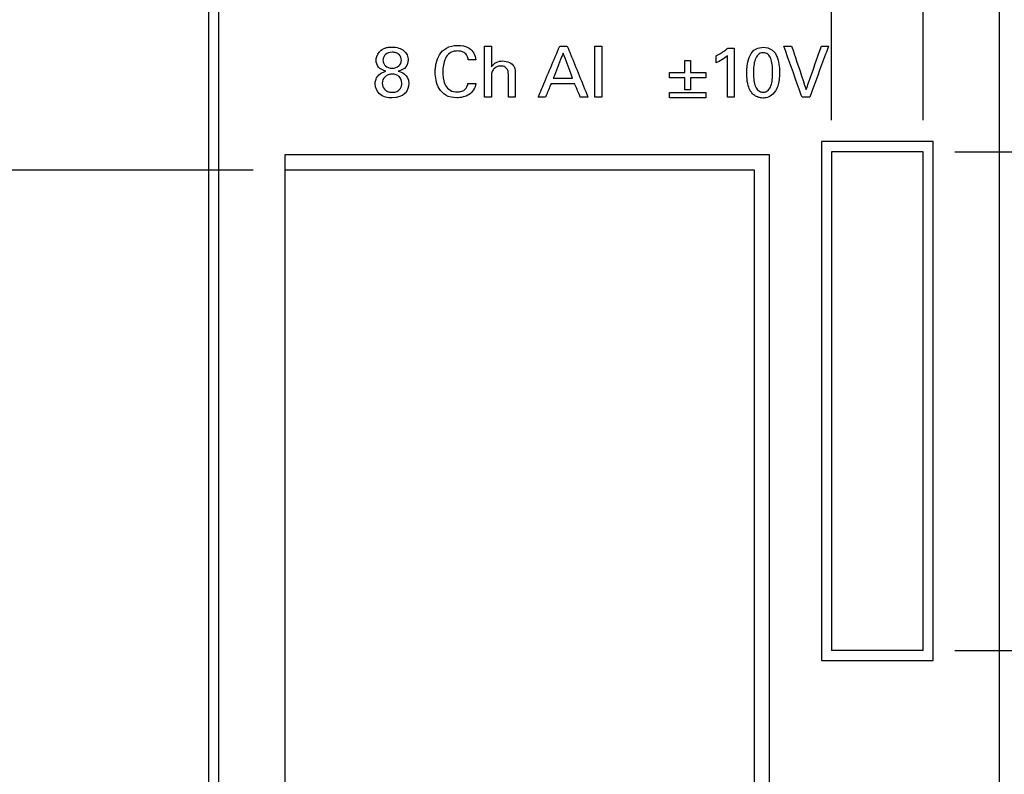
# Model space of a CAD drawing. Header units: inches. Extents: x 0 to 34, y 0 to 22.
# Tile 15 of 43: x 11.4 to 13.4, y 14.5 to 16. Entities that reach past the tile are written whole.
import ezdxf

# ---------------------------------------------------------------- set-up
doc = ezdxf.new("R2010")
doc.units = ezdxf.units.IN
doc.header["$LTSCALE"] = 1.87
doc.header["$MEASUREMENT"] = 0
doc.layers.get('0').update_dxf_attribs({"linetype": 'CONTINUOUS'})
doc.layers.add('DATUMCURVES', color=7, linetype='CONTINUOUS')
doc.layers.add('DIMENSIONS', color=7, linetype='CONTINUOUS')
doc.styles.get("Standard").update_dxf_attribs({"font": 'txt', "width": 0.8})
doc.dimstyles.new('DIMSTYLE_2', dxfattribs={"dimtxt": 0.125, "dimasz": 0.18, "dimexe": 0.18, "dimexo": 0.0625, "dimgap": 0.09, "dimtad": 0, "dimtih": 1, "dimtoh": 1, "dimdec": 3, "dimlfac": 0.5, "dimzin": 4, "dimdsep": 46, "dimtxsty": 'STANDARD', "dimblk": '_FILLED', "dimblk1": '_FILLED', "dimblk2": '_FILLED', "dimcen": 0.09, "dimadec": 0, "dimazin": 0, "dimtp": 0.001, "dimtm": 0.001, "dimtfac": 1, "dimtdec": 3, "dimtofl": 0, "dimtmove": 0, "dimatfit": 3, "dimldrblk": '_FILLED', "dimfxl": 1, "dimtolj": 1, "dimtzin": 4, "dimarcsym": 0})

# ---------------------------------------------------------------- blocks, each defined once
blk = doc.blocks.new('*D10')
at = {"layer": 'DIMENSIONS', "color": 2, "linetype": 'CONTINUOUS'}
blk.add_line((13.2555, 14.736), (14.0505, 14.736), dxfattribs=at)
at = {"layer": 'DIMENSIONS', "color": 2, "linetype": 'CONTINUOUS', "width": 0.8}
for s, p in [('[', (14.738, 14.6735)), (']', (15.338, 14.6735)), ('3.675', (14.113, 14.6735)), ('93.35', (14.838, 14.6735))]:
    blk.add_text(s, height=0.125, dxfattribs=at).set_placement(p)
blk = doc.blocks.new('_FILLED')
at = {"color": 0, "linetype": 'BYBLOCK'}
blk.add_solid([(0, 0), (-1, 0.174), (-1, -0.174)], dxfattribs=at)
blk = doc.blocks.new('*D11')
at = {"layer": 'DIMENSIONS', "color": 2, "linetype": 'CONTINUOUS'}
blk.add_line((13.2555, 15.718), (14.0505, 15.718), dxfattribs=at)
at = {"layer": 'DIMENSIONS', "color": 2, "linetype": 'CONTINUOUS', "width": 0.8}
for s, p in [('4.166', (14.113, 15.6555)), ('[', (14.738, 15.6555)), ('105.82', (14.838, 15.6555)), (']', (15.438, 15.6555))]:
    blk.add_text(s, height=0.125, dxfattribs=at).set_placement(p)
blk = doc.blocks.new('*D12')
at = {"layer": 'DIMENSIONS', "color": 2, "linetype": 'CONTINUOUS'}
blk.add_line((11.8745, 15.682), (11.0995, 15.682), dxfattribs=at)
at = {"layer": 'DIMENSIONS', "color": 2, "linetype": 'CONTINUOUS', "width": 0.8}
for s, p in [('4.148', (9.612, 15.6195)), ('[', (10.237, 15.6195)), ('105.36', (10.337, 15.6195)), (']', (10.937, 15.6195))]:
    blk.add_text(s, height=0.125, dxfattribs=at).set_placement(p)
blk = doc.blocks.new('*D13')
at = {"layer": 'DIMENSIONS', "color": 2, "linetype": 'CONTINUOUS'}
blk.add_line((11.7535, 16.67), (11.0995, 16.67), dxfattribs=at)
at = {"layer": 'DIMENSIONS', "color": 2, "linetype": 'CONTINUOUS', "width": 0.8}
for s, p in [('4.642', (9.612, 16.6075)), ('[', (10.237, 16.6075)), ('117.91', (10.337, 16.6075)), (']', (10.937, 16.6075))]:
    blk.add_text(s, height=0.125, dxfattribs=at).set_placement(p)
blk = doc.blocks.new('*D14')
at = {"layer": 'DIMENSIONS', "color": 2, "linetype": 'CONTINUOUS'}
blk.add_line((11.7515, 17.014), (11.0995, 17.014), dxfattribs=at)
at = {"layer": 'DIMENSIONS', "color": 2, "linetype": 'CONTINUOUS', "width": 0.8}
for s, p in [('4.814', (9.612, 16.9515)), ('[', (10.237, 16.9515)), ('122.28', (10.337, 16.9515)), (']', (10.937, 16.9515))]:
    blk.add_text(s, height=0.125, dxfattribs=at).set_placement(p)
blk = doc.blocks.new('*D15')
at = {"layer": 'DIMENSIONS', "color": 2, "linetype": 'CONTINUOUS'}
blk.add_line((13.1495, 17.026), (14.0505, 17.026), dxfattribs=at)
at = {"layer": 'DIMENSIONS', "color": 2, "linetype": 'CONTINUOUS', "width": 0.8}
for s, p in [('[', (14.738, 16.9635)), (']', (15.438, 16.9635)), ('4.820', (14.113, 16.9635)), ('122.43', (14.838, 16.9635))]:
    blk.add_text(s, height=0.125, dxfattribs=at).set_placement(p)
blk = doc.blocks.new('*D21')
at = {"layer": 'DIMENSIONS', "color": 2, "linetype": 'CONTINUOUS'}
blk.add_line((13.013, 15.7805), (13.013, 18.0135), dxfattribs=at)
at = {"layer": 'DIMENSIONS', "color": 2, "linetype": 'CONTINUOUS', "width": 0.8}
for s, p in [(']', (13.0755, 19.301)), ('8.1', (13.0755, 19.001)), ('[', (13.0755, 18.901)), ('.319', (13.0755, 18.376)), ('2X ', (13.0755, 18.076))]:
    blk.add_text(s, height=0.125, rotation=90, dxfattribs=at).set_placement(p)
blk = doc.blocks.new('*D22')
at = {"layer": 'DIMENSIONS', "color": 2, "linetype": 'CONTINUOUS'}
blk.add_line((13.193, 15.7805), (13.193, 18.0135), dxfattribs=at)
at = {"layer": 'DIMENSIONS', "color": 2, "linetype": 'CONTINUOUS', "width": 0.8}
for s, p in [(']', (13.2555, 19.501)), ('10.39', (13.2555, 19.001)), ('[', (13.2555, 18.901)), ('.409', (13.2555, 18.376)), ('2X ', (13.2555, 18.076))]:
    blk.add_text(s, height=0.125, rotation=90, dxfattribs=at).set_placement(p)

msp = doc.modelspace()

# ---------------------------------------------------------------- linework, layer by layer
at = {"color": 7, "linetype": 'CONTINUOUS'}
for p, q in [((11.787, 7.142), (11.787, 17.27)), ((11.807, 7.202), (11.807, 17.21)), ((13.343, 17.21), (13.343, 7.202)), ((12.993, 15.738), (12.993, 14.716)), ((13.213, 15.738), (12.993, 15.738)), ((13.213, 14.716), (13.213, 15.738)), ((13.013, 15.718), (13.013, 14.736)), ((13.193, 15.718), (13.013, 15.718)), ((13.193, 14.736), (13.193, 15.718)), ((11.937, 15.712), (11.937, 8.698)), ((12.891, 15.712), (11.937, 15.712)), ((12.891, 8.698), (12.891, 15.712)), ((12.861, 15.682), (11.937, 15.682)), ((12.861, 8.728), (12.861, 15.682)), ((13.193, 14.736), (13.013, 14.736)), ((12.993, 14.716), (13.213, 14.716))]:
    msp.add_line(p, q, dxfattribs=at)
at = {"layer": 'DATUMCURVES', "color": 40, "linetype": 'CONTINUOUS'}
for points, knots in [([(12.1165, 15.898, -0.0245), (12.1165, 15.9023, -0.0245), (12.1187, 15.9122, -0.0245), (12.1296, 15.9209, -0.0245), (12.1387, 15.9238, -0.0245), (12.1495, 15.9247, -0.0245), (12.1619, 15.9229, -0.0245), (12.1719, 15.9174, -0.0245), (12.1782, 15.9092, -0.0245), (12.1797, 15.9022, -0.0245), (12.1796, 15.8986, -0.0245)], [0, 0, 0, 0, 0.277382, 0.416073, 0.485418, 0.554764, 0.666073, 0.777382, 0.888691, 1, 1, 1, 1]), ([(12.1482, 15.914, -0.0245), (12.1428, 15.9141, -0.0245), (12.1363, 15.9117, -0.0245), (12.131, 15.9051, -0.0245), (12.1295, 15.8984, -0.0245), (12.131, 15.8917, -0.0245), (12.1361, 15.8851, -0.0245), (12.1434, 15.8827, -0.0245), (12.1484, 15.8827, -0.0245), (12.1486, 15.8827, -0.0245)], [0, 0, 0, 0, 0.249951, 0.374927, 0.499903, 0.621367, 0.742831, 0.985759, 1, 1, 1, 1]), ([(12.1486, 15.8827, -0.0245), (12.1533, 15.8828, -0.0245), (12.1626, 15.8859, -0.0245), (12.1681, 15.8978, -0.0245), (12.1638, 15.9086, -0.0245), (12.1564, 15.9132, -0.0245), (12.1508, 15.914, -0.0245), (12.1482, 15.914, -0.0245)], [0, 0, 0, 0, 0.248698, 0.512025, 0.756012, 0.878006, 1, 1, 1, 1]), ([(12.2335, 15.8848, -0.0245), (12.2338, 15.8872, -0.0245), (12.2352, 15.8958, -0.0245), (12.2403, 15.91, -0.0245), (12.255, 15.9249, -0.0245), (12.277, 15.929, -0.0245), (12.3022, 15.9249, -0.0245), (12.3122, 15.9079, -0.0245), (12.3129, 15.8991, -0.0245)], [0, 0, 0, 0, 0.063211, 0.220544, 0.381336, 0.574268, 0.773998, 1, 1, 1, 1]), ([(12.298, 15.8991, -0.0245), (12.2978, 15.9006, -0.0245), (12.2971, 15.9041, -0.0245), (12.2943, 15.9099, -0.0245), (12.2888, 15.9142, -0.0245), (12.2824, 15.9162, -0.0245), (12.2757, 15.9168, -0.0245), (12.2684, 15.9159, -0.0245), (12.2594, 15.9118, -0.0245), (12.252, 15.9022, -0.0245), (12.2484, 15.8888, -0.0245), (12.2475, 15.8756, -0.0245), (12.248, 15.867, -0.0245), (12.2487, 15.863, -0.0245)], [0, 0, 0, 0, 0.043019, 0.108336, 0.191177, 0.244115, 0.309364, 0.392259, 0.464282, 0.599877, 0.741464, 0.87778, 1, 1, 1, 1]), ([(12.3301, 15.9261, -0.0245), (12.3308, 15.9261, -0.0245), (12.3352, 15.9261, -0.0245), (12.3396, 15.9261, -0.0245), (12.3433, 15.9261, -0.0245)], [0, 0, 0, 0, 0.15625, 1, 1, 1, 1]), ([(12.3301, 15.8259, -0.0245), (12.3301, 15.8311, -0.0245), (12.3301, 15.8645, -0.0245), (12.3301, 15.8979, -0.0245), (12.3301, 15.9261, -0.0245)], [0, 0, 0, 0, 0.15625, 1, 1, 1, 1]), ([(12.3433, 15.9261, -0.0245), (12.3433, 15.924, -0.0245), (12.3433, 15.9104, -0.0245), (12.3433, 15.8968, -0.0245), (12.3433, 15.8854, -0.0245)], [0, 0, 0, 0, 0.15625, 1, 1, 1, 1]), ([(12.4357, 15.8259, -0.0245), (12.4379, 15.8311, -0.0245), (12.452, 15.8646, -0.0245), (12.4661, 15.898, -0.0245), (12.4779, 15.9263, -0.0245)], [0, 0, 0, 0, 0.15625, 1, 1, 1, 1]), ([(12.4848, 15.9125, -0.0245), (12.4837, 15.9099, -0.0245), (12.4773, 15.8935, -0.0245), (12.4708, 15.8771, -0.0245), (12.4653, 15.8633, -0.0245)], [0, 0, 0, 0, 0.15625, 1, 1, 1, 1]), ([(12.4779, 15.9263, -0.0245), (12.4787, 15.9263, -0.0245), (12.4837, 15.9263, -0.0245), (12.4886, 15.9263, -0.0245), (12.4928, 15.9263, -0.0245)], [0, 0, 0, 0, 0.15625, 1, 1, 1, 1]), ([(12.5033, 15.8633, -0.0245), (12.5023, 15.8658, -0.0245), (12.4961, 15.8822, -0.0245), (12.49, 15.8987, -0.0245), (12.4848, 15.9125, -0.0245)], [0, 0, 0, 0, 0.15625, 1, 1, 1, 1]), ([(12.4928, 15.9263, -0.0245), (12.4949, 15.921, -0.0245), (12.5085, 15.8876, -0.0245), (12.522, 15.8541, -0.0245), (12.5334, 15.8259, -0.0245)], [0, 0, 0, 0, 0.15625, 1, 1, 1, 1]), ([(12.5469, 15.9263, -0.0245), (12.5477, 15.9263, -0.0245), (12.5523, 15.9263, -0.0245), (12.5569, 15.9263, -0.0245), (12.5608, 15.9263, -0.0245)], [0, 0, 0, 0, 0.15625, 1, 1, 1, 1]), ([(12.5469, 15.8259, -0.0245), (12.5469, 15.8311, -0.0245), (12.5469, 15.8646, -0.0245), (12.5469, 15.898, -0.0245), (12.5469, 15.9263, -0.0245)], [0, 0, 0, 0, 0.15625, 1, 1, 1, 1]), ([(12.5608, 15.9263, -0.0245), (12.5608, 15.921, -0.0245), (12.5608, 15.8876, -0.0245), (12.5608, 15.8541, -0.0245), (12.5608, 15.8259, -0.0245)], [0, 0, 0, 0, 0.15625, 1, 1, 1, 1]), ([(12.7856, 15.9069, -0.0245), (12.792, 15.9103, -0.0245), (12.8, 15.9152, -0.0245), (12.8074, 15.9208, -0.0245), (12.8089, 15.9221, -0.0245)], [0, 0, 0, 0, 0.787627, 1, 1, 1, 1]), ([(12.8089, 15.9221, -0.0245), (12.8096, 15.9221, -0.0245), (12.8137, 15.9221, -0.0245), (12.8178, 15.9221, -0.0245), (12.8213, 15.9221, -0.0245)], [0, 0, 0, 0, 0.15625, 1, 1, 1, 1]), ([(12.8213, 15.9221, -0.0245), (12.8213, 15.9171, -0.0245), (12.8213, 15.885, -0.0245), (12.8213, 15.8529, -0.0245), (12.8213, 15.8259, -0.0245)], [0, 0, 0, 0, 0.15625, 1, 1, 1, 1]), ([(12.8774, 15.9129, -0.0245), (12.8758, 15.9128, -0.0245), (12.8722, 15.9121, -0.0245), (12.8667, 15.9085, -0.0245), (12.862, 15.9003, -0.0245), (12.8596, 15.8871, -0.0245), (12.8591, 15.8722, -0.0245), (12.8599, 15.858, -0.0245), (12.8623, 15.8479, -0.0245), (12.8656, 15.8417, -0.0245), (12.8688, 15.8382, -0.0245), (12.8723, 15.8364, -0.0245), (12.875, 15.8357, -0.0245), (12.8768, 15.8355, -0.0245), (12.8774, 15.8355, -0.0245), (12.8781, 15.8355, -0.0245)], [0, 0, 0, 0, 0.046898, 0.103175, 0.215729, 0.328283, 0.440837, 0.580628, 0.720419, 0.790314, 0.860209, 0.930105, 0.965052, 0.982526, 1, 1, 1, 1]), ([(12.8781, 15.8355, -0.0245), (12.8788, 15.8355, -0.0245), (12.8811, 15.8356, -0.0245), (12.8844, 15.8366, -0.0245), (12.8895, 15.8397, -0.0245), (12.8941, 15.8477, -0.0245), (12.8966, 15.8604, -0.0245), (12.8972, 15.8756, -0.0245), (12.8965, 15.8903, -0.0245), (12.8936, 15.9028, -0.0245), (12.8881, 15.9109, -0.0245), (12.8814, 15.913, -0.0245), (12.8777, 15.9129, -0.0245), (12.8774, 15.9129, -0.0245)], [0, 0, 0, 0, 0.026356, 0.052713, 0.105425, 0.210851, 0.316276, 0.421701, 0.562886, 0.70407, 0.845254, 0.986438, 1, 1, 1, 1]), ([(12.9548, 15.8259, -0.0245), (12.9529, 15.8311, -0.0245), (12.941, 15.8646, -0.0245), (12.9291, 15.898, -0.0245), (12.919, 15.9263, -0.0245)], [0, 0, 0, 0, 0.15625, 1, 1, 1, 1]), ([(12.919, 15.9263, -0.0245), (12.9198, 15.9263, -0.0245), (12.925, 15.9263, -0.0245), (12.9301, 15.9263, -0.0245), (12.9344, 15.9263, -0.0245)], [0, 0, 0, 0, 0.15625, 1, 1, 1, 1]), ([(12.9344, 15.9263, -0.0245), (12.9359, 15.9218, -0.0245), (12.9454, 15.8932, -0.0245), (12.9549, 15.8646, -0.0245), (12.9629, 15.8405, -0.0245)], [0, 0, 0, 0, 0.15625, 1, 1, 1, 1]), ([(12.9629, 15.8405, -0.0245), (12.9645, 15.8449, -0.0245), (12.9745, 15.8735, -0.0245), (12.9845, 15.9021, -0.0245), (12.993, 15.9263, -0.0245)], [0, 0, 0, 0, 0.15625, 1, 1, 1, 1]), ([(13.007, 15.9263, -0.0245), (13.0051, 15.921, -0.0245), (12.9928, 15.8876, -0.0245), (12.9804, 15.8541, -0.0245), (12.97, 15.8259, -0.0245)], [0, 0, 0, 0, 0.15625, 1, 1, 1, 1]), ([(12.993, 15.9263, -0.0245), (12.9937, 15.9263, -0.0245), (12.9984, 15.9263, -0.0245), (13.0031, 15.9263, -0.0245), (13.007, 15.9263, -0.0245)], [0, 0, 0, 0, 0.15625, 1, 1, 1, 1]), ([(12.3129, 15.8991, -0.0245), (12.3121, 15.8991, -0.0245), (12.3071, 15.8991, -0.0245), (12.3022, 15.8991, -0.0245), (12.298, 15.8991, -0.0245)], [0, 0, 0, 0, 0.15625, 1, 1, 1, 1]), ([(12.3433, 15.8854, -0.0245), (12.3455, 15.889, -0.0245), (12.3526, 15.8951, -0.0245), (12.3693, 15.8988, -0.0245), (12.3906, 15.8902, -0.0245), (12.3903, 15.875, -0.0245), (12.3903, 15.8695, -0.0245)], [0, 0, 0, 0, 0.187323, 0.390678, 0.756051, 1, 1, 1, 1]), ([(12.7239, 15.8741, -0.0245), (12.7239, 15.8753, -0.0245), (12.7239, 15.8831, -0.0245), (12.7239, 15.8909, -0.0245), (12.7239, 15.8975, -0.0245)], [0, 0, 0, 0, 0.15625, 1, 1, 1, 1]), ([(12.7239, 15.8975, -0.0245), (12.7245, 15.8975, -0.0245), (12.7284, 15.8975, -0.0245), (12.7323, 15.8975, -0.0245), (12.7356, 15.8975, -0.0245)], [0, 0, 0, 0, 0.15625, 1, 1, 1, 1]), ([(12.7356, 15.8975, -0.0245), (12.7356, 15.8963, -0.0245), (12.7356, 15.8885, -0.0245), (12.7356, 15.8807, -0.0245), (12.7356, 15.8741, -0.0245)], [0, 0, 0, 0, 0.15625, 1, 1, 1, 1]), ([(12.7856, 15.893, -0.0245), (12.7856, 15.8938, -0.0245), (12.7856, 15.8984, -0.0245), (12.7856, 15.903, -0.0245), (12.7856, 15.9069, -0.0245)], [0, 0, 0, 0, 0.15625, 1, 1, 1, 1]), ([(12.8079, 15.8259, -0.0245), (12.8079, 15.8301, -0.0245), (12.8079, 15.8571, -0.0245), (12.8079, 15.8841, -0.0245), (12.8079, 15.9069, -0.0245)], [0, 0, 0, 0, 0.15625, 1, 1, 1, 1]), ([(12.1146, 15.8528, -0.0245), (12.1147, 15.8556, -0.0245), (12.116, 15.8617, -0.0245), (12.1216, 15.8698, -0.0245), (12.1291, 15.8746, -0.0245), (12.1337, 15.8759, -0.0245), (12.1359, 15.8766, -0.0245)], [0, 0, 0, 0, 0.229477, 0.491735, 0.745868, 1, 1, 1, 1]), ([(12.3126, 15.8523, -0.0245), (12.3117, 15.844, -0.0245), (12.3039, 15.8315, -0.0245), (12.2879, 15.8254, -0.0245), (12.2721, 15.8235, -0.0245), (12.2537, 15.827, -0.0245), (12.2396, 15.8416, -0.0245), (12.234, 15.8583, -0.0245), (12.2326, 15.8728, -0.0245), (12.2331, 15.8815, -0.0245), (12.2335, 15.8848, -0.0245)], [0, 0, 0, 0, 0.18623, 0.280107, 0.376315, 0.540558, 0.675425, 0.806337, 0.926748, 1, 1, 1, 1]), ([(12.377, 15.8672, -0.0245), (12.377, 15.8713, -0.0245), (12.3768, 15.8781, -0.0245), (12.3706, 15.8859, -0.0245), (12.3627, 15.8873, -0.0245), (12.3558, 15.8864, -0.0245), (12.3499, 15.8833, -0.0245), (12.346, 15.879, -0.0245), (12.3441, 15.8742, -0.0245), (12.3434, 15.8692, -0.0245), (12.3433, 15.8654, -0.0245), (12.3433, 15.8629, -0.0245)], [0, 0, 0, 0, 0.196159, 0.306324, 0.448439, 0.551498, 0.63627, 0.761487, 0.818281, 0.880631, 1, 1, 1, 1]), ([(12.6943, 15.8741, -0.0245), (12.6959, 15.8741, -0.0245), (12.7057, 15.8741, -0.0245), (12.7156, 15.8741, -0.0245), (12.7239, 15.8741, -0.0245)], [0, 0, 0, 0, 0.15625, 1, 1, 1, 1]), ([(12.7356, 15.8741, -0.0245), (12.7371, 15.8741, -0.0245), (12.747, 15.8741, -0.0245), (12.7569, 15.8741, -0.0245), (12.7652, 15.8741, -0.0245)], [0, 0, 0, 0, 0.15625, 1, 1, 1, 1]), ([(12.9105, 15.8751, -0.0245), (12.9105, 15.8637, -0.0245), (12.9082, 15.846, -0.0245), (12.8988, 15.8309, -0.0245), (12.8861, 15.8243, -0.0245), (12.8761, 15.8236, -0.0245), (12.869, 15.8249, -0.0245), (12.8615, 15.8285, -0.0245), (12.8559, 15.8337, -0.0245), (12.8514, 15.8407, -0.0245), (12.8476, 15.8509, -0.0245), (12.846, 15.8643, -0.0245), (12.846, 15.8729, -0.0245)], [0, 0, 0, 0, 0.085767, 0.171534, 0.238301, 0.305068, 0.403929, 0.50279, 0.601651, 0.700512, 0.850256, 1, 1, 1, 1]), ([(12.1473, 15.8709, -0.0245), (12.1448, 15.8708, -0.0245), (12.1396, 15.8698, -0.0245), (12.1316, 15.8647, -0.0245), (12.1271, 15.8549, -0.0245), (12.1305, 15.8423, -0.0245), (12.1386, 15.8365, -0.0245), (12.144, 15.8351, -0.0245), (12.148, 15.8352, -0.0245)], [0, 0, 0, 0, 0.129749, 0.275716, 0.567652, 0.783826, 0.891913, 1, 1, 1, 1]), ([(12.148, 15.8352, -0.0245), (12.1496, 15.8352, -0.0245), (12.1535, 15.8355, -0.0245), (12.159, 15.8374, -0.0245), (12.1638, 15.8413, -0.0245), (12.1666, 15.8473, -0.0245), (12.1678, 15.8574, -0.0245), (12.1641, 15.8652, -0.0245), (12.1561, 15.8701, -0.0245), (12.1505, 15.871, -0.0245), (12.1476, 15.8709, -0.0245), (12.1473, 15.8709, -0.0245)], [0, 0, 0, 0, 0.049485, 0.09897, 0.19794, 0.296911, 0.395881, 0.689179, 0.835829, 0.982478, 1, 1, 1, 1]), ([(12.2487, 15.863, -0.0245), (12.2488, 15.8623, -0.0245), (12.2496, 15.8572, -0.0245), (12.2523, 15.8482, -0.0245), (12.2619, 15.8376, -0.0245), (12.2743, 15.8352, -0.0245), (12.2851, 15.8365, -0.0245), (12.2924, 15.8408, -0.0245), (12.2961, 15.8469, -0.0245), (12.297, 15.8507, -0.0245), (12.2973, 15.8523, -0.0245)], [0, 0, 0, 0, 0.028147, 0.214049, 0.388737, 0.590735, 0.714516, 0.836714, 0.932389, 1, 1, 1, 1]), ([(12.3433, 15.8629, -0.0245), (12.3433, 15.8609, -0.0245), (12.3433, 15.8486, -0.0245), (12.3433, 15.8363, -0.0245), (12.3433, 15.8259, -0.0245)], [0, 0, 0, 0, 0.15625, 1, 1, 1, 1]), ([(12.377, 15.8259, -0.0245), (12.377, 15.828, -0.0245), (12.377, 15.8418, -0.0245), (12.377, 15.8556, -0.0245), (12.377, 15.8672, -0.0245)], [0, 0, 0, 0, 0.15625, 1, 1, 1, 1]), ([(12.3903, 15.8695, -0.0245), (12.3903, 15.8673, -0.0245), (12.3903, 15.8527, -0.0245), (12.3903, 15.8382, -0.0245), (12.3903, 15.8259, -0.0245)], [0, 0, 0, 0, 0.15625, 1, 1, 1, 1]), ([(12.4653, 15.8633, -0.0245), (12.4673, 15.8633, -0.0245), (12.4799, 15.8633, -0.0245), (12.4926, 15.8633, -0.0245), (12.5033, 15.8633, -0.0245)], [0, 0, 0, 0, 0.15625, 1, 1, 1, 1]), ([(12.7239, 15.8634, -0.0245), (12.7224, 15.8634, -0.0245), (12.7125, 15.8634, -0.0245), (12.7026, 15.8634, -0.0245), (12.6943, 15.8634, -0.0245)], [0, 0, 0, 0, 0.15625, 1, 1, 1, 1]), ([(12.7239, 15.8403, -0.0245), (12.7239, 15.8415, -0.0245), (12.7239, 15.8492, -0.0245), (12.7239, 15.8569, -0.0245), (12.7239, 15.8634, -0.0245)], [0, 0, 0, 0, 0.15625, 1, 1, 1, 1]), ([(12.7652, 15.8634, -0.0245), (12.7637, 15.8634, -0.0245), (12.7538, 15.8634, -0.0245), (12.7439, 15.8634, -0.0245), (12.7356, 15.8634, -0.0245)], [0, 0, 0, 0, 0.15625, 1, 1, 1, 1]), ([(12.7356, 15.8634, -0.0245), (12.7356, 15.8622, -0.0245), (12.7356, 15.8545, -0.0245), (12.7356, 15.8468, -0.0245), (12.7356, 15.8403, -0.0245)], [0, 0, 0, 0, 0.15625, 1, 1, 1, 1]), ([(12.181, 15.8524, -0.0245), (12.181, 15.8392, -0.0245), (12.1686, 15.8191, -0.0245), (12.1226, 15.8272, -0.0245), (12.1145, 15.8446, -0.0245), (12.1146, 15.8524, -0.0245), (12.1146, 15.8528, -0.0245)], [0, 0, 0, 0, 0.620717, 0.833703, 0.991429, 1, 1, 1, 1]), ([(12.2973, 15.8523, -0.0245), (12.2981, 15.8523, -0.0245), (12.3032, 15.8523, -0.0245), (12.3083, 15.8523, -0.0245), (12.3126, 15.8523, -0.0245)], [0, 0, 0, 0, 0.15625, 1, 1, 1, 1]), ([(12.4608, 15.852, -0.0245), (12.4603, 15.8507, -0.0245), (12.4567, 15.8419, -0.0245), (12.4531, 15.8332, -0.0245), (12.45, 15.8259, -0.0245)], [0, 0, 0, 0, 0.15625, 1, 1, 1, 1]), ([(12.5074, 15.852, -0.0245), (12.505, 15.852, -0.0245), (12.4895, 15.852, -0.0245), (12.4739, 15.852, -0.0245), (12.4608, 15.852, -0.0245)], [0, 0, 0, 0, 0.15625, 1, 1, 1, 1]), ([(12.5183, 15.8259, -0.0245), (12.5177, 15.8272, -0.0245), (12.5141, 15.836, -0.0245), (12.5105, 15.8447, -0.0245), (12.5074, 15.852, -0.0245)], [0, 0, 0, 0, 0.15625, 1, 1, 1, 1]), ([(12.6943, 15.8348, -0.0245), (12.698, 15.8348, -0.0245), (12.7216, 15.8348, -0.0245), (12.7453, 15.8348, -0.0245), (12.7652, 15.8348, -0.0245)], [0, 0, 0, 0, 0.15625, 1, 1, 1, 1]), ([(12.7356, 15.8403, -0.0245), (12.735, 15.8403, -0.0245), (12.7311, 15.8403, -0.0245), (12.7272, 15.8403, -0.0245), (12.7239, 15.8403, -0.0245)], [0, 0, 0, 0, 0.15625, 1, 1, 1, 1]), ([(12.3433, 15.8259, -0.0245), (12.3427, 15.8259, -0.0245), (12.3383, 15.8259, -0.0245), (12.3338, 15.8259, -0.0245), (12.3301, 15.8259, -0.0245)], [0, 0, 0, 0, 0.15625, 1, 1, 1, 1]), ([(12.3903, 15.8259, -0.0245), (12.3896, 15.8259, -0.0245), (12.3852, 15.8259, -0.0245), (12.3807, 15.8259, -0.0245), (12.377, 15.8259, -0.0245)], [0, 0, 0, 0, 0.15625, 1, 1, 1, 1]), ([(12.45, 15.8259, -0.0245), (12.4493, 15.8259, -0.0245), (12.4445, 15.8259, -0.0245), (12.4397, 15.8259, -0.0245), (12.4357, 15.8259, -0.0245)], [0, 0, 0, 0, 0.15625, 1, 1, 1, 1]), ([(12.5334, 15.8259, -0.0245), (12.5326, 15.8259, -0.0245), (12.5276, 15.8259, -0.0245), (12.5225, 15.8259, -0.0245), (12.5183, 15.8259, -0.0245)], [0, 0, 0, 0, 0.15625, 1, 1, 1, 1]), ([(12.5608, 15.8259, -0.0245), (12.5601, 15.8259, -0.0245), (12.5555, 15.8259, -0.0245), (12.5509, 15.8259, -0.0245), (12.5469, 15.8259, -0.0245)], [0, 0, 0, 0, 0.15625, 1, 1, 1, 1]), ([(12.7652, 15.8241, -0.0245), (12.7615, 15.8241, -0.0245), (12.7379, 15.8241, -0.0245), (12.7142, 15.8241, -0.0245), (12.6943, 15.8241, -0.0245)], [0, 0, 0, 0, 0.15625, 1, 1, 1, 1]), ([(12.8213, 15.8259, -0.0245), (12.8206, 15.8259, -0.0245), (12.8161, 15.8259, -0.0245), (12.8117, 15.8259, -0.0245), (12.8079, 15.8259, -0.0245)], [0, 0, 0, 0, 0.15625, 1, 1, 1, 1]), ([(12.97, 15.8259, -0.0245), (12.9692, 15.8259, -0.0245), (12.9641, 15.8259, -0.0245), (12.9591, 15.8259, -0.0245), (12.9548, 15.8259, -0.0245)], [0, 0, 0, 0, 0.15625, 1, 1, 1, 1])]:
    msp.add_open_spline(points, degree=3, knots=knots, dxfattribs=at)
for points in [[(12.846, 15.8729, -0.0245), (12.846, 15.8872, -0.0245), (12.8476, 15.924, -0.0245), (12.8782, 15.924, -0.0245)], [(12.8782, 15.924, -0.0245), (12.907, 15.924, -0.0245), (12.9105, 15.8932, -0.0245), (12.9105, 15.8751, -0.0245)], [(12.1359, 15.8766, -0.0245), (12.1231, 15.8794, -0.0245), (12.1165, 15.8884, -0.0245), (12.1165, 15.898, -0.0245)], [(12.1796, 15.8986, -0.0245), (12.1794, 15.8893, -0.0245), (12.1735, 15.8793, -0.0245), (12.16, 15.8768, -0.0245)], [(12.8079, 15.9069, -0.0245), (12.8012, 15.9013, -0.0245), (12.7935, 15.8968, -0.0245), (12.7856, 15.893, -0.0245)], [(12.16, 15.8768, -0.0245), (12.1657, 15.8752, -0.0245), (12.181, 15.8711, -0.0245), (12.181, 15.8524, -0.0245)], [(12.6943, 15.8634, -0.0245), (12.6943, 15.867, -0.0245), (12.6943, 15.8706, -0.0245), (12.6943, 15.8741, -0.0245)], [(12.7652, 15.8741, -0.0245), (12.7652, 15.8706, -0.0245), (12.7652, 15.867, -0.0245), (12.7652, 15.8634, -0.0245)], [(12.6943, 15.8241, -0.0245), (12.6943, 15.8276, -0.0245), (12.6943, 15.8312, -0.0245), (12.6943, 15.8348, -0.0245)], [(12.7652, 15.8348, -0.0245), (12.7652, 15.8312, -0.0245), (12.7652, 15.8276, -0.0245), (12.7652, 15.8241, -0.0245)]]:
    msp.add_open_spline(points, degree=3, dxfattribs=at)

# ---------------------------------------------------------------- dimensions: what is measured, and where the dimension line sits
at = {"layer": 'DIMENSIONS', "color": 2, "linetype": 'CONTINUOUS'}
for feature_location, picture, middle in [((13.193, 15.7805), '*D22', (13.193, 18.8385)), ((13.013, 15.7805), '*D21', (13.013, 18.7385))]:
    dim = msp.add_ordinate_dim(feature_location=feature_location, offset=(0, 2.233), dtype=1, origin=(12.375, 15.718), text='2X <>', dimstyle='DIMSTYLE_2', dxfattribs=at)
    dim.commit()
    dim.dimension.update_dxf_attribs({"geometry": picture, "text_midpoint": middle})
for feature_location, offset, origin, picture, middle in [((13.1495, 17.026), (0.901, 0), (13.087, 7.386), '*D15', (14.8255, 17.026)), ((11.7515, 17.014), (-0.652, 0), (11.814, 7.386), '*D14', (10.3245, 17.014)), ((11.7535, 16.67), (-0.654, 0), (11.816, 7.386), '*D13', (10.3245, 16.67)), ((13.2555, 15.718), (0.795, 0), (13.193, 7.386), '*D11', (14.8255, 15.718)), ((11.8745, 15.682), (-0.775, 0), (11.937, 7.386), '*D12', (10.3245, 15.682)), ((13.2555, 14.736), (0.795, 0), (13.193, 7.386), '*D10', (14.7755, 14.736))]:
    dim = msp.add_ordinate_dim(feature_location=feature_location, offset=offset, dtype=0, origin=origin, dimstyle='DIMSTYLE_2', dxfattribs=at)
    dim.commit()
    dim.dimension.update_dxf_attribs({"geometry": picture, "text_midpoint": middle})

doc.saveas('drawing.dxf')
